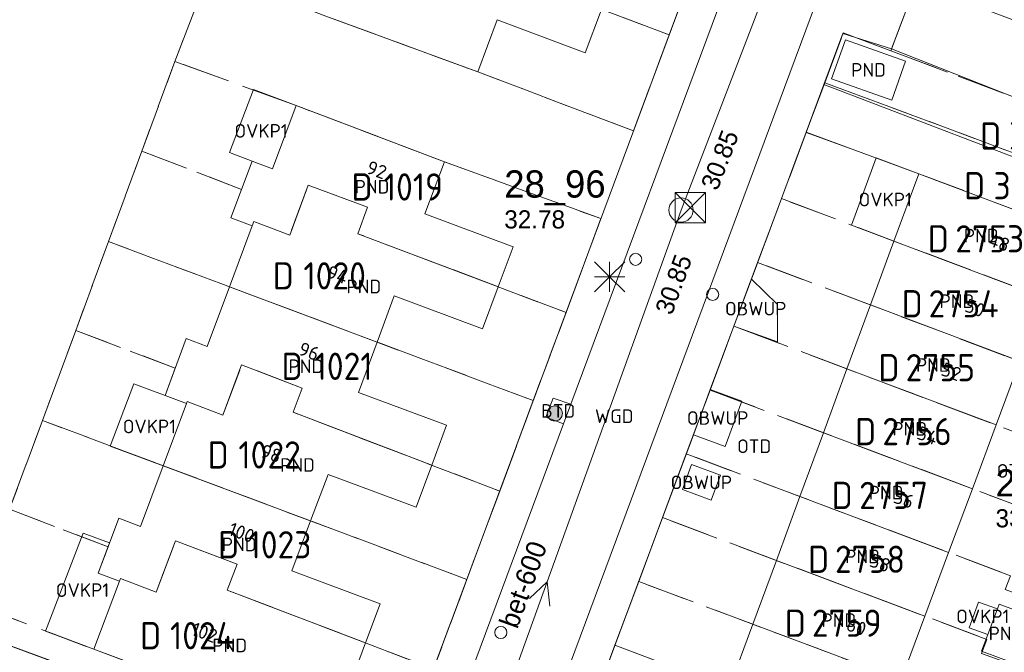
# Model space of a CAD drawing. Header units: metres. Extents: x 207644 to 210135, y 370459 to 373417.
# Tile 78 of 256: x 208118 to 208183, y 371681 to 371722. Entities that reach past the tile are written whole.
import ezdxf
from ezdxf.enums import TextEntityAlignment as Align

# ---------------------------------------------------------------- set-up
doc = ezdxf.new("R2010")
doc.units = ezdxf.units.M
doc.linetypes.add('HIDDEN2', pattern=[4.7625, 3.175, -1.5875])
for name, color, linetype in [('BTD', 7, 'Continuous'), ('combi_kolk', 7, 'Continuous'), ('CON_BxH600x600mm', 7, 'Continuous'), ('DMM_BxH600x600mm', 7, 'Continuous'), ('GB', 1, 'Continuous'), ('GB07', 1, 'Continuous'), ('GB11', 1, 'Continuous'), ('INV_BxH600x600mm', 7, 'Continuous'), ('KAD_perceelnummer', 212, 'Continuous'), ('KAD_sectie', 212, 'Continuous'), ('KAD_Vastgesteld_Perceel', 212, 'Continuous'), ('NAR', 7, 'Continuous'), ('NLV_inspectieput', 7, 'Continuous'), ('NNR_inspectieput', 7, 'Continuous'), ('NOD_inspectieput', 7, 'Continuous'), ('OBWUP', 7, 'Continuous'), ('OTD', 7, 'Continuous'), ('OVKP1', 7, 'Continuous'), ('PIJL', 7, 'Continuous'), ('PND', 7, 'Continuous'), ('WGD', 7, 'Continuous')]:
    doc.layers.add(name, color=color, linetype=linetype)
for name, color, linetype, lineweight in [('GIMGMV', 7, 'Continuous', 25), ('GMV', 7, 'Continuous', 25), ('GP1', 7, 'Continuous', 30), ('Q21_lantaarnpaal', 1, 'Continuous', 0), ('Q26_boom', 72, 'Continuous', 0), ('Q28_rioolput', 153, 'Continuous', 0)]:
    doc.layers.add(name, color=color, linetype=linetype, lineweight=lineweight)
doc.styles.add('ISO', font='isocpeur.ttf', dxfattribs={"height": 1})
doc.styles.add('ISOCP', font='ISOCP.shx', dxfattribs={"height": 1.8})

# ---------------------------------------------------------------- blocks, each defined once
blk = doc.blocks.new('ACMAP_ANN_TEMPLATE_Vastgesteld_Perceelnummer')
at = {"layer": 'KAD_perceelnummer', "style": 'ISOCP'}
blk.add_attdef('Perceelnummer', text='', height=1.8, dxfattribs=at).set_placement((0, 0), align=Align.MIDDLE)
at = {"layer": 'KAD_sectie', "style": 'ISOCP'}
blk.add_attdef('sectie', text='', height=1.8, dxfattribs=at).set_placement((-2.7, 0), align=Align.MIDDLE_RIGHT)
blk = doc.blocks.new('Q26')
blk.add_hatch(color=256).paths.add_polyline_path([(-0.452, -0.01, 1), (0.548, -0.01, 1)])
blk.add_circle((0.048, -0.01), 0.5)
blk = doc.blocks.new('Q21')
for p, q in [((-1, 1), (0, 0)), ((0, 1), (0, 0)), ((0, 0), (1, 1)), ((-1, 0), (0, 0)), ((-1, -1), (0, 0)), ((0, 0), (1, 0)), ((0, 0), (0, -1)), ((0, 0), (1, -1))]:
    blk.add_line(p, q)
blk = doc.blocks.new('Q28')
at = {"linetype": 'Continuous'}
for p, q in [((-1, -1), (1, 1)), ((-1, 1), (1, -1))]:
    blk.add_line(p, q, dxfattribs=at)
blk.add_lwpolyline([(1, 1), (1, -1), (-1, -1), (-1, 1)], close=True)

msp = doc.modelspace()

# ---------------------------------------------------------------- linework, layer by layer
at = {"layer": 'combi_kolk', "color": 253, "lineweight": 13}
for centre in [(208158.77, 371706.54), (208163.86, 371704.22), (208149.86, 371681.87)]:
    msp.add_circle(centre, 0.4, dxfattribs=at)
at = {"layer": 'CON_BxH600x600mm', "color": 253, "linetype": 'Continuous', "lineweight": 13}
for points in [[(208180.49, 371758.51), (208161.77, 371709.8)], [(208161.77, 371709.8), (208144.07, 371660.64)]]:
    msp.add_lwpolyline(points, dxfattribs=at)
at = {"layer": 'GB', "color": 253, "linetype": 'Continuous', "lineweight": 13}
for points in [[(208148.336, 371718.93), (208138.476, 371722.557)], [(208156.514, 371723.066), (208155.446, 371720.198)], [(208149.617, 371722.37), (208148.336, 371718.93)], [(208155.446, 371720.198), (208149.617, 371722.37)], [(208136.344, 371716.701), (208134.777, 371712.532)], [(208146.136, 371712.983), (208136.344, 371716.701)], [(208133.434, 371713.038), (208132.029, 371709.278)], [(208134.777, 371712.532), (208133.434, 371713.038)], [(208144.849, 371709.546), (208146.136, 371712.983)], [(208175.841, 371707.746), (208177.482, 371712.202)], [(208177.482, 371712.202), (208187.367, 371708.471)], [(208150.674, 371707.364), (208144.849, 371709.546)], [(208132.029, 371709.278), (208133.43, 371708.747)], [(208131.933, 371704.724), (208133.43, 371708.747)], [(208174.286, 371703.523), (208175.841, 371707.746)], [(208149.685, 371704.724), (208150.674, 371707.364)], [(208130.462, 371700.772), (208131.933, 371704.724)], [(208148.647, 371701.953), (208149.685, 371704.724)], [(208141.686, 371701.07), (208142.822, 371704.135)], [(208142.822, 371704.135), (208148.647, 371701.953)], [(208172.731, 371699.302), (208174.286, 371703.523)], [(208127.674, 371697.538), (208129.079, 371701.296)], [(208129.079, 371701.296), (208130.462, 371700.772)], [(208140.45, 371697.737), (208141.686, 371701.07)], [(208182.582, 371695.588), (208184.147, 371699.801)], [(208171.176, 371695.079), (208172.731, 371699.302)], [(208146.283, 371695.578), (208140.45, 371697.737)], [(208129.092, 371697), (208127.674, 371697.538)], [(208127.551, 371692.896), (208129.092, 371697)], [(208145.302, 371692.928), (208146.283, 371695.578)], [(208181.017, 371691.374), (208182.582, 371695.588)], [(208169.622, 371690.859), (208171.176, 371695.079)], [(208127.551, 371692.896), (208126.044, 371688.883)], [(208144.279, 371690.161), (208145.302, 371692.928)], [(208137.295, 371689.244), (208138.446, 371692.32)], [(208138.446, 371692.32), (208144.279, 371690.161)], [(208179.452, 371687.162), (208181.017, 371691.374)], [(208168.067, 371686.636), (208169.622, 371690.859)], [(208124.621, 371689.419), (208124.004, 371687.784)], [(208126.044, 371688.883), (208124.621, 371689.419)], [(208136.061, 371685.944), (208137.295, 371689.244)], [(208124.004, 371687.784), (208123.257, 371685.802)], [(208177.887, 371682.948), (208179.452, 371687.162)], [(208166.512, 371682.415), (208168.067, 371686.636)], [(208124.673, 371685.269), (208123.257, 371685.802)], [(208141.889, 371683.771), (208136.061, 371685.944)], [(208124.673, 371685.269), (208122.97, 371680.76)], [(208140.926, 371681.178), (208141.889, 371683.771)], [(208182.038, 371681.728), (208182.669, 371683.425)], [(208182.669, 371683.425), (208182.788, 371683.745)], [(208176.323, 371678.735), (208177.887, 371682.948)], [(208164.957, 371678.192), (208166.512, 371682.415)], [(208181.632, 371680.634), (208182.038, 371681.728)], [(208139.889, 371678.387), (208140.926, 371681.178)], [(208122.97, 371680.76), (208132.781, 371677.111)]]:
    msp.add_lwpolyline(points, dxfattribs=at)
at = {"layer": 'GB07', "color": 253, "linetype": 'Continuous', "lineweight": 13}
for points in [[(208137.133, 371711.449), (208135.916, 371708.144)], [(208141.053, 371709.978), (208137.133, 371711.449)], [(208140.415, 371708.231), (208141.053, 371709.978)], [(208133.537, 371709.036), (208133.43, 371708.747)], [(208135.916, 371708.144), (208133.537, 371709.036)], [(208149.685, 371704.724), (208140.415, 371708.231)], [(208185.712, 371704.014), (208175.841, 371707.746)], [(208141.686, 371701.07), (208131.933, 371704.724)], [(208184.147, 371699.801), (208174.286, 371703.523)], [(208132.735, 371699.561), (208131.491, 371696.247)], [(208136.743, 371698.029), (208132.735, 371699.561)], [(208182.582, 371695.588), (208172.731, 371699.302)], [(208136.143, 371696.426), (208136.743, 371698.029)], [(208129.145, 371697.141), (208129.092, 371697)], [(208131.491, 371696.247), (208129.145, 371697.141)], [(208145.302, 371692.928), (208136.143, 371696.426)], [(208181.017, 371691.374), (208171.176, 371695.079)], [(208137.295, 371689.244), (208127.551, 371692.896)], [(208169.622, 371690.859), (208179.452, 371687.162)], [(208127.081, 371684.544), (208128.371, 371687.931)], [(208128.371, 371687.931), (208132.438, 371686.388)], [(208132.438, 371686.388), (208131.782, 371684.675)], [(208168.067, 371686.636), (208177.887, 371682.948)], [(208124.673, 371685.269), (208124.734, 371685.43)], [(208124.734, 371685.43), (208127.081, 371684.544)], [(208131.782, 371684.675), (208140.926, 371681.178)], [(208166.512, 371682.415), (208176.323, 371678.735)]]:
    msp.add_lwpolyline(points, dxfattribs=at)
at = {"layer": 'GB11', "color": 253, "linetype": 'Continuous', "lineweight": 13}
for points in [[(208172.632, 371721.054), (208171.718, 371718.476)], [(208176.602, 371719.646), (208172.632, 371721.054)], [(208175.688, 371717.069), (208176.602, 371719.646)], [(208171.718, 371718.476), (208175.688, 371717.069)], [(208182.788, 371683.745), (208184.85, 371682.978)], [(208183.694, 371679.868), (208181.632, 371680.634)]]:
    msp.add_lwpolyline(points, dxfattribs=at)
at = {"layer": 'GIMGMV', "color": 253, "linetype": 'Continuous', "lineweight": 13}
for points in [[(208166.424, 371705.237), (208168.136, 371703.552)], [(208168.136, 371703.552), (208168.147, 371701.076)], [(208168.147, 371701.076), (208165.26, 371702.112)], [(208163.703, 371697.934), (208165.792, 371697.156)], [(208165.792, 371697.156), (208164.678, 371694.165)], [(208164.678, 371694.165), (208162.589, 371694.943)], [(208162.47, 371692.968), (208161.858, 371691.329)], [(208164.368, 371692.26), (208162.47, 371692.968)], [(208163.756, 371690.621), (208164.368, 371692.26)], [(208161.858, 371691.329), (208163.756, 371690.621)]]:
    msp.add_lwpolyline(points, dxfattribs=at)
at = {"layer": 'GMV', "color": 253, "linetype": 'Continuous', "lineweight": 13}
for points in [[(208186.98, 371750.22), (208175.665, 371720.447)], [(208154.484, 371696.973), (208164.941, 371725.111)], [(208140.293, 371665.643), (208162.133, 371724.47)], [(208150.38, 371668.844), (208171.017, 371724.387)], [(208172.468, 371721.459), (208171.215, 371718.096)], [(208175.665, 371720.447), (208172.468, 371721.459)], [(208183.206, 371717.471), (208175.665, 371720.447)], [(208171.215, 371718.096), (208170.039, 371714.941)], [(208171.215, 371718.096), (208198.871, 371707.526)], [(208170.039, 371714.941), (208166.424, 371705.237)], [(208177.482, 371712.202), (208170.039, 371714.941)], [(208166.424, 371705.237), (208165.26, 371702.112)], [(208165.26, 371702.112), (208163.703, 371697.934)], [(208163.703, 371697.934), (208162.589, 371694.943)], [(208152.827, 371696.099), (208153.32, 371697.351)], [(208153.32, 371697.351), (208154.484, 371696.973)], [(208153.997, 371695.662), (208154.484, 371696.973)], [(208153.997, 371695.662), (208152.827, 371696.099)], [(208153.997, 371695.662), (208144.755, 371670.794)], [(208162.589, 371694.943), (208158.877, 371684.98)], [(208155.718, 371676.5), (208158.877, 371684.98)], [(208112.178, 371682.92), (208133.771, 371674.994)]]:
    msp.add_lwpolyline(points, dxfattribs=at)
at = {"layer": 'GP1', "color": 253, "linetype": 'Continuous', "lineweight": 13}
for points in [[(208133.434, 371713.038), (208131.929, 371713.605), (208133.513, 371717.776), (208136.344, 371716.701)], [(208173.037, 371708.806), (208174.668, 371713.238)], [(208174.668, 371713.238), (208177.482, 371712.202)], [(208175.841, 371707.746), (208173.037, 371708.806)], [(208125.617, 371698.319), (208124.051, 371694.192), (208127.551, 371692.896)], [(208127.674, 371697.538), (208125.617, 371698.319)], [(208119.771, 371681.95), (208122.275, 371688.443)], [(208122.275, 371688.443), (208124.007, 371687.791)], [(208124.007, 371687.791), (208123.257, 371685.802)], [(208182.038, 371681.728), (208180.802, 371682.187), (208181.433, 371683.885), (208182.669, 371683.425)], [(208122.97, 371680.76), (208119.771, 371681.95)]]:
    msp.add_lwpolyline(points, dxfattribs=at)
at = {"layer": 'KAD_Vastgesteld_Perceel', "color": 253, "linetype": 'HIDDEN2', "lineweight": 13}
for points in [[(208148.096, 371782.437), (208145.276, 371774.942), (208144.034, 371761.41), (208141.721, 371755.237), (208139.459, 371749.216), (208137.322, 371743.519), (208135.121, 371737.65), (208132.923, 371731.784), (208130.59, 371725.558), (208128.328, 371719.619), (208126.139, 371713.694), (208123.939, 371707.718), (208121.774, 371701.843), (208119.575, 371695.886), (208117.397, 371690.015)], [(208112.178, 371682.92), (208133.771, 371674.994), (208131.446, 371668.934), (208140.293, 371665.643), (208143.138, 371673.309), (208145.421, 371679.458), (208147.618, 371685.375), (208149.786, 371691.215), (208152.009, 371697.202), (208154.171, 371703.027), (208156.473, 371709.228), (208146.14, 371712.984), (208136.344, 371716.701), (208128.328, 371719.619), (208130.59, 371725.558)], [(208138.476, 371722.557), (208148.344, 371718.929), (208158.627, 371715.031), (208160.988, 371721.388), (208162.133, 371724.47)], [(208177.309, 371724.774), (208175.621, 371720.332), (208172.489, 371721.513), (208171.261, 371718.217), (208171.261, 371718.217), (208170.035, 371714.928), (208168.406, 371710.557), (208166.833, 371706.337), (208165.261, 371702.118), (208163.689, 371697.898), (208162.118, 371693.681), (208160.546, 371689.461), (208158.974, 371685.242), (208157.402, 371681.022), (208155.715, 371676.493)]]:
    msp.add_lwpolyline(points, dxfattribs=at)
for points in [[(208160.988, 371721.388), (208147.33, 371726.51), (208147.886, 371728.012), (208143.814, 371729.521), (208142.585, 371726.219), (208140.182, 371727.105), (208140.116, 371726.925), (208138.739, 371727.436), (208139.435, 371729.296), (208132.923, 371731.784), (208135.121, 371737.65), (208163.137, 371727.173), (208162.133, 371724.47), (208160.988, 371721.388)], [(208130.59, 371725.558), (208132.923, 371731.784), (208139.435, 371729.296), (208138.739, 371727.436), (208140.116, 371726.925), (208140.182, 371727.105), (208142.585, 371726.219), (208143.814, 371729.521), (208147.886, 371728.012), (208147.33, 371726.51), (208160.988, 371721.388), (208158.627, 371715.031), (208148.344, 371718.929), (208138.476, 371722.557), (208130.59, 371725.558)], [(208197.204, 371712.189), (208175.621, 371720.332), (208177.309, 371724.774), (208198.842, 371716.64), (208198.491, 371715.697), (208200.568, 371714.931), (208199.016, 371710.75), (208196.954, 371711.515), (208197.204, 371712.189)], [(208199.016, 371710.75), (208199.954, 371710.401), (208199.007, 371707.885), (208171.261, 371718.217), (208172.489, 371721.513), (208175.621, 371720.332), (208197.204, 371712.189), (208196.954, 371711.515), (208199.016, 371710.75)], [(208128.328, 371719.619), (208136.344, 371716.701), (208146.14, 371712.984), (208156.473, 371709.228), (208154.171, 371703.027), (208140.415, 371708.231), (208141.053, 371709.978), (208137.133, 371711.449), (208135.916, 371708.144), (208133.537, 371709.036), (208133.43, 371708.747), (208132.029, 371709.278), (208132.733, 371711.164), (208126.139, 371713.694), (208128.328, 371719.619)], [(208193.477, 371706.194), (208187.368, 371708.465), (208177.482, 371712.202), (208170.035, 371714.928), (208171.261, 371718.217), (208199.007, 371707.885), (208197.77, 371704.6), (208193.477, 371706.194)], [(208170.035, 371714.928), (208177.482, 371712.202), (208187.368, 371708.465), (208193.477, 371706.194), (208191.496, 371700.865), (208189.481, 371701.606), (208189.798, 371702.469), (208168.406, 371710.557), (208170.035, 371714.928)], [(208152.009, 371697.202), (208123.939, 371707.718), (208126.139, 371713.694), (208132.733, 371711.164), (208132.029, 371709.278), (208133.43, 371708.747), (208133.537, 371709.036), (208135.916, 371708.144), (208137.133, 371711.449), (208141.053, 371709.978), (208140.415, 371708.231), (208154.171, 371703.027), (208152.009, 371697.202)], [(208166.833, 371706.337), (208168.406, 371710.557), (208189.798, 371702.469), (208189.481, 371701.606), (208191.496, 371700.865), (208189.929, 371696.647), (208187.901, 371697.392), (208188.226, 371698.261), (208166.833, 371706.337)], [(208149.786, 371691.215), (208136.143, 371696.426), (208136.743, 371698.029), (208132.735, 371699.561), (208131.491, 371696.247), (208129.145, 371697.141), (208129.092, 371697), (208127.674, 371697.538), (208128.349, 371699.342), (208121.774, 371701.843), (208123.939, 371707.718), (208152.009, 371697.202), (208149.786, 371691.215)], [(208165.261, 371702.118), (208166.833, 371706.337), (208188.226, 371698.261), (208187.901, 371697.392), (208189.929, 371696.647), (208188.356, 371692.415), (208186.333, 371693.158), (208186.661, 371694.05), (208165.261, 371702.118)], [(208147.618, 371685.375), (208119.575, 371695.886), (208121.774, 371701.843), (208128.349, 371699.342), (208127.674, 371697.538), (208129.092, 371697), (208129.145, 371697.141), (208131.491, 371696.247), (208132.735, 371699.561), (208136.743, 371698.029), (208136.143, 371696.426), (208149.786, 371691.215), (208147.618, 371685.375)], [(208163.689, 371697.898), (208165.261, 371702.118), (208186.661, 371694.05), (208186.333, 371693.158), (208188.356, 371692.415), (208186.784, 371688.185), (208184.761, 371688.928), (208185.098, 371689.838), (208163.689, 371697.898)], [(208162.118, 371693.681), (208163.689, 371697.898), (208185.098, 371689.838), (208184.761, 371688.928), (208186.784, 371688.185), (208185.215, 371683.963), (208183.195, 371684.705), (208183.536, 371685.626), (208162.118, 371693.681)], [(208147.618, 371685.375), (208145.421, 371679.458), (208131.782, 371684.675), (208132.438, 371686.388), (208128.371, 371687.931), (208127.081, 371684.544), (208124.734, 371685.43), (208124.673, 371685.269), (208123.257, 371685.802), (208123.911, 371687.536), (208117.397, 371690.015), (208119.575, 371695.886), (208147.618, 371685.375)], [(208140.293, 371665.643), (208131.446, 371668.934), (208133.771, 371674.994), (208112.178, 371682.92), (208110.209, 371677.648), (208101.363, 371681.062), (208100.812, 371681.275), (208106.045, 371694.342), (208117.397, 371690.015), (208115.048, 371683.753), (208122.97, 371680.76), (208132.779, 371677.114), (208143.138, 371673.309), (208140.293, 371665.643)], [(208160.546, 371689.461), (208162.118, 371693.681), (208183.536, 371685.626), (208183.195, 371684.705), (208185.215, 371683.963), (208183.647, 371679.743), (208181.626, 371680.486), (208181.969, 371681.415), (208160.546, 371689.461)], [(208143.138, 371673.309), (208132.779, 371677.114), (208122.97, 371680.76), (208115.048, 371683.753), (208117.397, 371690.015), (208123.911, 371687.536), (208123.257, 371685.802), (208124.673, 371685.269), (208124.734, 371685.43), (208127.081, 371684.544), (208128.371, 371687.931), (208132.438, 371686.388), (208131.782, 371684.675), (208145.421, 371679.458), (208143.138, 371673.309)], [(208158.974, 371685.242), (208160.546, 371689.461), (208181.969, 371681.415), (208181.626, 371680.486), (208183.647, 371679.743), (208182.074, 371675.511), (208180.058, 371676.253), (208180.405, 371677.204), (208158.974, 371685.242)], [(208158.974, 371685.242), (208180.405, 371677.204), (208180.058, 371676.253), (208182.074, 371675.511), (208180.504, 371671.284), (208178.487, 371672.026), (208178.84, 371672.992), (208157.402, 371681.022), (208158.974, 371685.242)], [(208155.715, 371676.493), (208157.402, 371681.022), (208178.84, 371672.992), (208178.487, 371672.026), (208180.504, 371671.284), (208178.941, 371667.078), (208176.879, 371667.844), (208177.123, 371668.501), (208173.111, 371670.08), (208163.316, 371673.737), (208155.715, 371676.493)]]:
    msp.add_lwpolyline(points, close=True, dxfattribs=at)
at = {"layer": 'NOD_inspectieput', "color": 253, "lineweight": 13}
msp.add_circle((208161.77, 371709.8), 0.8, dxfattribs=at)
at = {"layer": 'PIJL', "color": 253, "lineweight": 13}
msp.add_lwpolyline([(208151.75, 371684.11), (208152.92, 371685.22), (208153.11, 371683.62)], dxfattribs=at)

# ---------------------------------------------------------------- block references
at = {"layer": 'KAD_Vastgesteld_Perceel', "color": 253, "linetype": 'HIDDEN2', "lineweight": 13}
ref = msp.add_blockref('ACMAP_ANN_TEMPLATE_Vastgesteld_Perceelnummer', (208185.63, 371714.699), dxfattribs=at)
ref.add_attrib('Perceelnummer', '3418', dxfattribs={"layer": 'KAD_perceelnummer', "lineweight": 13, "height": 1.8, "style": 'ISOCP'}).set_placement((208185.63, 371714.699), align=Align.MIDDLE)
ref.add_attrib('sectie', 'D', dxfattribs={"layer": 'KAD_sectie', "lineweight": 13, "height": 1.8, "style": 'ISOCP'}).set_placement((208182.93, 371714.699), align=Align.MIDDLE_RIGHT)
ref = msp.add_blockref('ACMAP_ANN_TEMPLATE_Vastgesteld_Perceelnummer', (208144.089, 371711.323), dxfattribs=at)
ref.add_attrib('Perceelnummer', '1019', dxfattribs={"layer": 'KAD_perceelnummer', "lineweight": 13, "height": 1.8, "style": 'ISOCP'}).set_placement((208144.089, 371711.323), align=Align.MIDDLE)
ref.add_attrib('sectie', 'D', dxfattribs={"layer": 'KAD_sectie', "lineweight": 13, "height": 1.8, "style": 'ISOCP'}).set_placement((208141.389, 371711.323), align=Align.MIDDLE_RIGHT)
ref = msp.add_blockref('ACMAP_ANN_TEMPLATE_Vastgesteld_Perceelnummer', (208184.563, 371711.409), dxfattribs=at)
ref.add_attrib('Perceelnummer', '3417', dxfattribs={"layer": 'KAD_perceelnummer', "lineweight": 13, "height": 1.8, "style": 'ISOCP'}).set_placement((208184.563, 371711.409), align=Align.MIDDLE)
ref.add_attrib('sectie', 'D', dxfattribs={"layer": 'KAD_sectie', "lineweight": 13, "height": 1.8, "style": 'ISOCP'}).set_placement((208181.863, 371711.409), align=Align.MIDDLE_RIGHT)
ref = msp.add_blockref('ACMAP_ANN_TEMPLATE_Vastgesteld_Perceelnummer', (208182.17, 371707.897), dxfattribs=at)
ref.add_attrib('Perceelnummer', '2753', dxfattribs={"layer": 'KAD_perceelnummer', "lineweight": 13, "height": 1.8, "style": 'ISOCP'}).set_placement((208182.17, 371707.897), align=Align.MIDDLE)
ref.add_attrib('sectie', 'D', dxfattribs={"layer": 'KAD_sectie', "lineweight": 13, "height": 1.8, "style": 'ISOCP'}).set_placement((208179.47, 371707.897), align=Align.MIDDLE_RIGHT)
ref = msp.add_blockref('ACMAP_ANN_TEMPLATE_Vastgesteld_Perceelnummer', (208138.885, 371705.448), dxfattribs=at)
ref.add_attrib('Perceelnummer', '1020', dxfattribs={"layer": 'KAD_perceelnummer', "lineweight": 13, "height": 1.8, "style": 'ISOCP'}).set_placement((208138.885, 371705.448), align=Align.MIDDLE)
ref.add_attrib('sectie', 'D', dxfattribs={"layer": 'KAD_sectie', "lineweight": 13, "height": 1.8, "style": 'ISOCP'}).set_placement((208136.185, 371705.448), align=Align.MIDDLE_RIGHT)
ref = msp.add_blockref('ACMAP_ANN_TEMPLATE_Vastgesteld_Perceelnummer', (208180.44, 371703.602), dxfattribs=at)
ref.add_attrib('Perceelnummer', '2754', dxfattribs={"layer": 'KAD_perceelnummer', "lineweight": 13, "height": 1.8, "style": 'ISOCP'}).set_placement((208180.44, 371703.602), align=Align.MIDDLE)
ref.add_attrib('sectie', 'D', dxfattribs={"layer": 'KAD_sectie', "lineweight": 13, "height": 1.8, "style": 'ISOCP'}).set_placement((208177.74, 371703.602), align=Align.MIDDLE_RIGHT)
ref = msp.add_blockref('ACMAP_ANN_TEMPLATE_Vastgesteld_Perceelnummer', (208139.473, 371699.467), dxfattribs=at)
ref.add_attrib('Perceelnummer', '1021', dxfattribs={"layer": 'KAD_perceelnummer', "lineweight": 13, "height": 1.8, "style": 'ISOCP'}).set_placement((208139.473, 371699.467), align=Align.MIDDLE)
ref.add_attrib('sectie', 'D', dxfattribs={"layer": 'KAD_sectie', "lineweight": 13, "height": 1.8, "style": 'ISOCP'}).set_placement((208136.773, 371699.467), align=Align.MIDDLE_RIGHT)
ref = msp.add_blockref('ACMAP_ANN_TEMPLATE_Vastgesteld_Perceelnummer', (208178.903, 371699.376), dxfattribs=at)
ref.add_attrib('Perceelnummer', '2755', dxfattribs={"layer": 'KAD_perceelnummer', "lineweight": 13, "height": 1.8, "style": 'ISOCP'}).set_placement((208178.903, 371699.376), align=Align.MIDDLE)
ref.add_attrib('sectie', 'D', dxfattribs={"layer": 'KAD_sectie', "lineweight": 13, "height": 1.8, "style": 'ISOCP'}).set_placement((208176.203, 371699.376), align=Align.MIDDLE_RIGHT)
ref = msp.add_blockref('ACMAP_ANN_TEMPLATE_Vastgesteld_Perceelnummer', (208177.362, 371695.152), dxfattribs=at)
ref.add_attrib('Perceelnummer', '2756', dxfattribs={"layer": 'KAD_perceelnummer', "lineweight": 13, "height": 1.8, "style": 'ISOCP'}).set_placement((208177.362, 371695.152), align=Align.MIDDLE)
ref.add_attrib('sectie', 'D', dxfattribs={"layer": 'KAD_sectie', "lineweight": 13, "height": 1.8, "style": 'ISOCP'}).set_placement((208174.662, 371695.152), align=Align.MIDDLE_RIGHT)
ref = msp.add_blockref('ACMAP_ANN_TEMPLATE_Vastgesteld_Perceelnummer', (208134.584, 371693.609), dxfattribs=at)
ref.add_attrib('Perceelnummer', '1022', dxfattribs={"layer": 'KAD_perceelnummer', "lineweight": 13, "height": 1.8, "style": 'ISOCP'}).set_placement((208134.584, 371693.609), align=Align.MIDDLE)
ref.add_attrib('sectie', 'D', dxfattribs={"layer": 'KAD_sectie', "lineweight": 13, "height": 1.8, "style": 'ISOCP'}).set_placement((208131.884, 371693.609), align=Align.MIDDLE_RIGHT)
ref = msp.add_blockref('ACMAP_ANN_TEMPLATE_Vastgesteld_Perceelnummer', (208175.814, 371690.931), dxfattribs=at)
ref.add_attrib('Perceelnummer', '2757', dxfattribs={"layer": 'KAD_perceelnummer', "lineweight": 13, "height": 1.8, "style": 'ISOCP'}).set_placement((208175.814, 371690.931), align=Align.MIDDLE)
ref.add_attrib('sectie', 'D', dxfattribs={"layer": 'KAD_sectie', "lineweight": 13, "height": 1.8, "style": 'ISOCP'}).set_placement((208173.114, 371690.931), align=Align.MIDDLE_RIGHT)
ref = msp.add_blockref('ACMAP_ANN_TEMPLATE_Vastgesteld_Perceelnummer', (208135.272, 371687.672), dxfattribs=at)
ref.add_attrib('Perceelnummer', '1023', dxfattribs={"layer": 'KAD_perceelnummer', "lineweight": 13, "height": 1.8, "style": 'ISOCP'}).set_placement((208135.272, 371687.672), align=Align.MIDDLE)
ref.add_attrib('sectie', 'D', dxfattribs={"layer": 'KAD_sectie', "lineweight": 13, "height": 1.8, "style": 'ISOCP'}).set_placement((208132.572, 371687.672), align=Align.MIDDLE_RIGHT)
ref = msp.add_blockref('ACMAP_ANN_TEMPLATE_Vastgesteld_Perceelnummer', (208174.257, 371686.712), dxfattribs=at)
ref.add_attrib('Perceelnummer', '2758', dxfattribs={"layer": 'KAD_perceelnummer', "lineweight": 13, "height": 1.8, "style": 'ISOCP'}).set_placement((208174.257, 371686.712), align=Align.MIDDLE)
ref.add_attrib('sectie', 'D', dxfattribs={"layer": 'KAD_sectie', "lineweight": 13, "height": 1.8, "style": 'ISOCP'}).set_placement((208171.557, 371686.712), align=Align.MIDDLE_RIGHT)
ref = msp.add_blockref('ACMAP_ANN_TEMPLATE_Vastgesteld_Perceelnummer', (208172.72, 371682.486), dxfattribs=at)
ref.add_attrib('Perceelnummer', '2759', dxfattribs={"layer": 'KAD_perceelnummer', "lineweight": 13, "height": 1.8, "style": 'ISOCP'}).set_placement((208172.72, 371682.486), align=Align.MIDDLE)
ref.add_attrib('sectie', 'D', dxfattribs={"layer": 'KAD_sectie', "lineweight": 13, "height": 1.8, "style": 'ISOCP'}).set_placement((208170.02, 371682.486), align=Align.MIDDLE_RIGHT)
ref = msp.add_blockref('ACMAP_ANN_TEMPLATE_Vastgesteld_Perceelnummer', (208130.121, 371681.662), dxfattribs=at)
ref.add_attrib('Perceelnummer', '1024', dxfattribs={"layer": 'KAD_perceelnummer', "lineweight": 13, "height": 1.8, "style": 'ISOCP'}).set_placement((208130.121, 371681.662), align=Align.MIDDLE)
ref.add_attrib('sectie', 'D', dxfattribs={"layer": 'KAD_sectie', "lineweight": 13, "height": 1.8, "style": 'ISOCP'}).set_placement((208127.421, 371681.662), align=Align.MIDDLE_RIGHT)
at = {"layer": 'Q21_lantaarnpaal', "color": 253}
msp.add_blockref('Q21', (208157.048, 371705.382), dxfattribs=at)
at = {"layer": 'Q26_boom', "color": 253}
msp.add_blockref('Q26', (208153.382, 371696.363), dxfattribs=at)
at = {"layer": 'Q28_rioolput', "color": 253}
msp.add_blockref('Q28', (208162.39, 371709.955), dxfattribs=at)

# ---------------------------------------------------------------- texts
at = {"layer": 'BTD', "color": 253, "linetype": 'Continuous', "lineweight": 13, "style": 'ISO'}
msp.add_text('BTD', height=0.9, dxfattribs=at).set_placement((208153.656, 371696.516), align=Align.MIDDLE_CENTER)
at = {"layer": 'DMM_BxH600x600mm', "color": 253, "lineweight": 13}
msp.add_text('bet-600', height=1.3, rotation=70.2, dxfattribs=at).set_placement((208150.95, 371682.05))
at = {"layer": 'INV_BxH600x600mm', "color": 253, "lineweight": 13}
for rotation, p in [(68.98, (208164.17, 371711.02)), (70.2, (208161.16, 371702.79))]:
    msp.add_text('30.85', height=1.2, rotation=rotation, dxfattribs=at).set_placement(p)
at = {"layer": 'NAR', "color": 253, "linetype": 'Continuous', "lineweight": 13, "style": 'ISO'}
for s, rotation, p in [('92', 339.5, (208141.666, 371712.452)), ('48', 339.3, (208182.798, 371707.656)), ('94', 339.7, (208139.071, 371705.526)), ('50', 339.3, (208181.189, 371703.324)), ('96', 339.7, (208137.192, 371700.456)), ('52', 339.3, (208179.623, 371699.108)), ('54', 339.4, (208178.057, 371694.894)), ('98', 339.5, (208134.691, 371693.698)), ('56', 339.4, (208176.492, 371690.679)), ('100', 339.5, (208132.737, 371688.475)), ('58', 339.4, (208174.926, 371686.465)), ('60', 339.4, (208173.361, 371682.249)), ('102', 339.5, (208130.287, 371681.866))]:
    msp.add_text(s, height=0.9, rotation=rotation, dxfattribs=at).set_placement(p, align=Align.MIDDLE_CENTER)
at = {"layer": 'NLV_inspectieput', "color": 253, "lineweight": 13}
for s, p in [('32.78', (208150.09, 371708.58)), ('33.86', (208182.55, 371688.82))]:
    msp.add_text(s, height=1.2, dxfattribs=at).set_placement(p)
at = {"layer": 'NNR_inspectieput', "color": 253, "lineweight": 13}
for s, p in [('28_96', (208150.09, 371710.62)), ('28_92', (208182.55, 371690.86))]:
    msp.add_text(s, height=1.8, dxfattribs=at).set_placement(p)
at = {"layer": 'OBWUP', "color": 253, "linetype": 'Continuous', "lineweight": 13, "style": 'ISO'}
for p in [(208166.704, 371703.278), (208164.191, 371696.049), (208163.113, 371691.795)]:
    msp.add_text('OBWUP', height=0.9, dxfattribs=at).set_placement(p, align=Align.MIDDLE_CENTER)
at = {"layer": 'OTD', "color": 253, "linetype": 'Continuous', "lineweight": 13, "style": 'ISO'}
for p in [(208166.6, 371694.182), (208183.757, 371692.552)]:
    msp.add_text('OTD', height=0.9, dxfattribs=at).set_placement(p, align=Align.MIDDLE_CENTER)
at = {"layer": 'OVKP1', "color": 253, "linetype": 'Continuous', "lineweight": 13, "style": 'ISO'}
for p in [(208134.019, 371715.029), (208175.26, 371710.493), (208126.641, 371695.489), (208122.222, 371684.672), (208181.707, 371682.932)]:
    msp.add_text('OVKP1', height=0.9, dxfattribs=at).set_placement(p, align=Align.MIDDLE_CENTER)
at = {"layer": 'PND', "color": 253, "linetype": 'Continuous', "lineweight": 13, "style": 'ISO'}
for p in [(208174.16, 371719.062), (208141.352, 371711.338), (208181.604, 371708.107), (208140.809, 371704.741), (208179.999, 371703.771), (208136.979, 371699.47), (208178.439, 371699.553), (208176.879, 371695.335), (208136.427, 371692.944), (208175.32, 371691.118), (208132.573, 371687.693), (208173.76, 371686.901), (208172.2, 371682.683), (208183.241, 371681.806), (208131.948, 371681.017)]:
    msp.add_text('PND', height=0.9, dxfattribs=at).set_placement(p, align=Align.MIDDLE_CENTER)
at = {"layer": 'WGD', "color": 253, "linetype": 'Continuous', "lineweight": 13, "style": 'ISO'}
msp.add_text('WGD', height=0.9, dxfattribs=at).set_placement((208157.359, 371696.168), align=Align.MIDDLE_CENTER)

doc.saveas('drawing.dxf')
